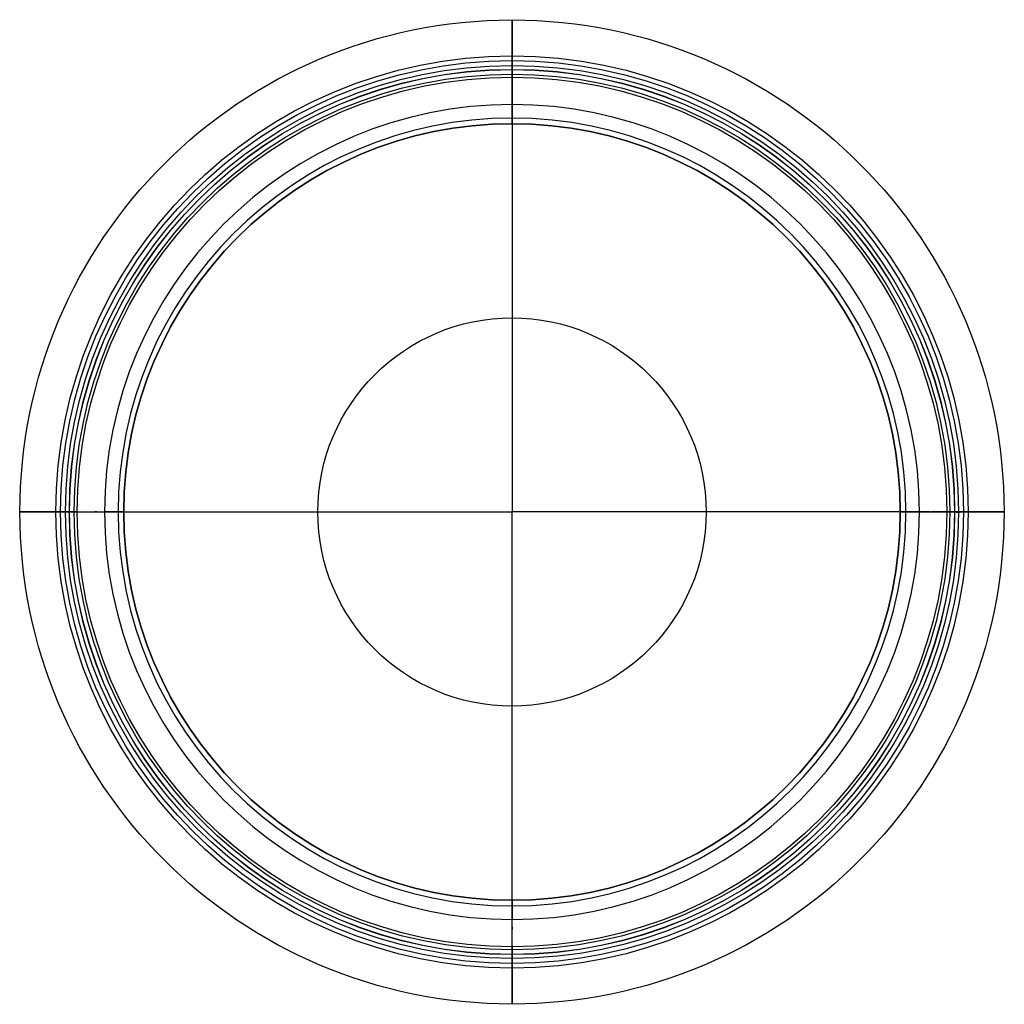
# Model space of a CAD drawing. Header units: millimetres. Extents: x 1003 to 1618, y 1383 to 1999.
import ezdxf

# ---------------------------------------------------------------- set-up
doc = ezdxf.new("R2010")
doc.units = ezdxf.units.MM
doc.layers.add('Default', color=7, linetype='Continuous')

msp = doc.modelspace()

# ---------------------------------------------------------------- linework, layer by layer
at = {"layer": 'Default'}
for p, q in [((1310.02, 1945.52, 554.98), (1310.02, 1962.63, 554.98)), ((1038.38, 1691, 554.98), (1055.5, 1691, 554.98)), ((1564.53, 1691, 554.98), (1581.65, 1691, 554.98)), ((1310.02, 1419.37, 554.98), (1310.02, 1436.48, 554.98))]:
    msp.add_line(p, q, dxfattribs=at)
for centre, radius in [((1310.02, 1691, 513.61), 307.38), ((1310.02, 1691, 48.29), 284.94), ((1310.02, 1691, 2.92), 284.94), ((1310.02, 1691), 282.02), ((1310.02, 1691, 462.16), 278.92), ((1310.02, 1691, 417.74), 276.48), ((1310.02, 1691, 51.19), 276.38), ((1310.02, 1691, 425.15), 273.46), ((1310.02, 1691, 413.25), 273.46), ((1310.02, 1691, 554.98), 271.63), ((1310.02, 1691, 450.15), 271.63), ((1310.02, 1691, 430.78), 271.63), ((1310.02, 1691, 407.62), 271.63), ((1310.02, 1691, 59.88), 271.63), ((1310.02, 1691, 52), 242.52), ((1310.02, 1691, 308.5), 242.52), ((1310.02, 1691, 52), 121.26)]:
    msp.add_circle(centre, radius, dxfattribs=at)
at = {"layer": 'Default', "extrusion": (0, 0, -1)}
for centre, radius in [((-1310.02, 1691, -554.98), 254.52), ((-1310.02, 1691, -551.47), 246.03), ((-1310.02, 1691, -542.98), 242.52)]:
    msp.add_circle(centre, radius, dxfattribs=at)
at = {"layer": 'Default'}
for points, weights, knots in [([(1310.02, 1962.63, 554.98), (1310.02, 1996.08, 554.98), (1310.02, 1998.38, 513.61), (1310.02, 2000.69, 476.61), (1310.02, 1969.92, 462.16)], [1, 0.726512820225, 1, 0.726512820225, 0.742312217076], [94.247779, 94.247779, 94.247779, 135.707881, 135.707881, 177.167983, 177.167983, 177.167983]), ([(1310.02, 1967.38, 51.19), (1310.02, 1975.94, 50.86), (1310.02, 1975.94, 48.29), (1310.02, 1975.94, 25.6), (1310.02, 1975.94, 2.92), (1310.02, 1975.94), (1310.02, 1973.02), (1310.02, 1832.01), (1310.02, 1691)], [1, 0.75, 1, 1, 1, 0.707106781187, 1, 1, 1], [466.831762, 466.831762, 466.831762, 469.722699, 469.722699, 498.044615, 498.044615, 501.186208, 501.186208, 783.202141, 783.202141, 783.202141]), ([(1310.02, 1969.92, 462.16), (1310.02, 1962.63, 459.45), (1310.02, 1962.63, 450.15), (1310.02, 1962.63, 440.47), (1310.02, 1962.63, 430.78), (1310.02, 1962.63, 425.89), (1310.02, 1964.46, 425.15), (1310.02, 1967.48, 423.93), (1310.02, 1967.48, 417.74), (1310.02, 1967.48, 414.48), (1310.02, 1964.46, 413.25), (1310.02, 1962.63, 412.51), (1310.02, 1962.63, 407.62), (1310.02, 1962.63, 233.75), (1310.02, 1962.63, 59.88), (1310.02, 1962.63, 52.15), (1310.02, 1967.38, 51.19)], [0.742312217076, 0.7453559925, 1, 1, 1, 0.829443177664, 1, 0.829443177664, 1, 0.829443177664, 1, 0.829443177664, 1, 1, 1, 0.75, 1], [177.167983, 177.167983, 177.167983, 185.155328, 185.155328, 202.419323, 202.419323, 204.790068, 204.790068, 208.725301, 208.725301, 212.660534, 212.660534, 215.031279, 215.031279, 458.158951, 458.158951, 466.831762, 466.831762, 466.831762]), ([(1038.38, 1691, 554.98), (1004.94, 1691, 554.98), (1002.63, 1691, 513.61), (1000.33, 1691, 476.61), (1031.1, 1691, 462.16)], [1, 0.726512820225, 1, 0.726512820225, 0.742312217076], [94.247779, 94.247779, 94.247779, 135.707881, 135.707881, 177.167983, 177.167983, 177.167983]), ([(1033.63, 1691, 51.19), (1025.08, 1691, 50.86), (1025.08, 1691, 48.29), (1025.08, 1691, 25.6), (1025.08, 1691, 2.92), (1025.08, 1691), (1028, 1691), (1169.01, 1691), (1310.02, 1691)], [1, 0.75, 1, 1, 1, 0.707106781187, 1, 1, 1], [466.831762, 466.831762, 466.831762, 469.722699, 469.722699, 498.044615, 498.044615, 501.186208, 501.186208, 783.202141, 783.202141, 783.202141]), ([(1031.1, 1691, 462.16), (1038.38, 1691, 459.45), (1038.38, 1691, 450.15), (1038.38, 1691, 440.47), (1038.38, 1691, 430.78), (1038.38, 1691, 425.89), (1036.56, 1691, 425.15), (1033.53, 1691, 423.93), (1033.53, 1691, 417.74), (1033.53, 1691, 414.48), (1036.56, 1691, 413.25), (1038.38, 1691, 412.51), (1038.38, 1691, 407.62), (1038.38, 1691, 233.75), (1038.38, 1691, 59.88), (1038.38, 1691, 52.15), (1033.63, 1691, 51.19)], [0.742312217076, 0.7453559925, 1, 1, 1, 0.829443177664, 1, 0.829443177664, 1, 0.829443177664, 1, 0.829443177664, 1, 1, 1, 0.75, 1], [177.167983, 177.167983, 177.167983, 185.155328, 185.155328, 202.419323, 202.419323, 204.790068, 204.790068, 208.725301, 208.725301, 212.660534, 212.660534, 215.031279, 215.031279, 458.158951, 458.158951, 466.831762, 466.831762, 466.831762]), ([(1310.02, 1414.62, 51.19), (1310.02, 1406.06, 50.86), (1310.02, 1406.06, 48.29), (1310.02, 1406.06, 25.6), (1310.02, 1406.06, 2.92), (1310.02, 1406.06), (1310.02, 1408.98), (1310.02, 1549.99), (1310.02, 1691)], [1, 0.75, 1, 1, 1, 0.707106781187, 1, 1, 1], [466.831762, 466.831762, 466.831762, 469.722699, 469.722699, 498.044615, 498.044615, 501.186208, 501.186208, 783.202141, 783.202141, 783.202141]), ([(1586.4, 1691, 51.19), (1594.95, 1691, 50.86), (1594.95, 1691, 48.29), (1594.95, 1691, 25.6), (1594.95, 1691, 2.92), (1594.95, 1691), (1592.03, 1691), (1451.02, 1691), (1310.02, 1691)], [1, 0.75, 1, 1, 1, 0.707106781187, 1, 1, 1], [466.831762, 466.831762, 466.831762, 469.722699, 469.722699, 498.044615, 498.044615, 501.186208, 501.186208, 783.202141, 783.202141, 783.202141]), ([(1588.93, 1691, 462.16), (1581.65, 1691, 459.45), (1581.65, 1691, 450.15), (1581.65, 1691, 440.47), (1581.65, 1691, 430.78), (1581.65, 1691, 425.89), (1583.47, 1691, 425.15), (1586.5, 1691, 423.93), (1586.5, 1691, 417.74), (1586.5, 1691, 414.48), (1583.47, 1691, 413.25), (1581.65, 1691, 412.51), (1581.65, 1691, 407.62), (1581.65, 1691, 233.75), (1581.65, 1691, 59.88), (1581.65, 1691, 52.15), (1586.4, 1691, 51.19)], [0.742312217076, 0.7453559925, 1, 1, 1, 0.829443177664, 1, 0.829443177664, 1, 0.829443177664, 1, 0.829443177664, 1, 1, 1, 0.75, 1], [177.167983, 177.167983, 177.167983, 185.155328, 185.155328, 202.419323, 202.419323, 204.790068, 204.790068, 208.725301, 208.725301, 212.660534, 212.660534, 215.031279, 215.031279, 458.158951, 458.158951, 466.831762, 466.831762, 466.831762]), ([(1581.65, 1691, 554.98), (1615.09, 1691, 554.98), (1617.4, 1691, 513.61), (1619.7, 1691, 476.61), (1588.93, 1691, 462.16)], [1, 0.726512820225, 1, 0.726512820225, 0.742312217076], [94.247779, 94.247779, 94.247779, 135.707881, 135.707881, 177.167983, 177.167983, 177.167983]), ([(1310.02, 1419.37, 554.98), (1310.02, 1385.92, 554.98), (1310.02, 1383.62, 513.61), (1310.02, 1381.31, 476.61), (1310.02, 1412.08, 462.16)], [1, 0.726512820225, 1, 0.726512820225, 0.742312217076], [94.247779, 94.247779, 94.247779, 135.707881, 135.707881, 177.167983, 177.167983, 177.167983]), ([(1310.02, 1412.08, 462.16), (1310.02, 1419.37, 459.45), (1310.02, 1419.37, 450.15), (1310.02, 1419.37, 440.47), (1310.02, 1419.37, 430.78), (1310.02, 1419.37, 425.89), (1310.02, 1417.54, 425.15), (1310.02, 1414.52, 423.93), (1310.02, 1414.52, 417.74), (1310.02, 1414.52, 414.48), (1310.02, 1417.54, 413.25), (1310.02, 1419.37, 412.51), (1310.02, 1419.37, 407.62), (1310.02, 1419.37, 233.75), (1310.02, 1419.37, 59.88), (1310.02, 1419.37, 52.15), (1310.02, 1414.62, 51.19)], [0.742312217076, 0.7453559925, 1, 1, 1, 0.829443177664, 1, 0.829443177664, 1, 0.829443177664, 1, 0.829443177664, 1, 1, 1, 0.75, 1], [177.167983, 177.167983, 177.167983, 185.155328, 185.155328, 202.419323, 202.419323, 204.790068, 204.790068, 208.725301, 208.725301, 212.660534, 212.660534, 215.031279, 215.031279, 458.158951, 458.158951, 466.831762, 466.831762, 466.831762])]:
    msp.add_rational_spline(points, weights, degree=2, knots=knots, dxfattribs=at)
for points in [[(1310.02, 1933.52, 542.98), (1310.02, 1933.52, 554.98), (1310.02, 1945.52, 554.98)], [(1067.5, 1691, 542.98), (1067.5, 1691, 554.98), (1055.5, 1691, 554.98)], [(1552.53, 1691, 542.98), (1552.53, 1691, 554.98), (1564.53, 1691, 554.98)], [(1310.02, 1448.48, 542.98), (1310.02, 1448.48, 554.98), (1310.02, 1436.48, 554.98)]]:
    msp.add_rational_spline(points, [1, 0.707106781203, 1], degree=2, dxfattribs=at)
for points in [[(1310.02, 1933.52, 52), (1310.02, 1691, 52)], [(1310.02, 1933.52, 542.98), (1310.02, 1933.52, 52)], [(1067.5, 1691, 52), (1310.02, 1691, 52)], [(1067.5, 1691, 542.98), (1067.5, 1691, 52)], [(1310.02, 1448.48, 52), (1310.02, 1691, 52)], [(1552.53, 1691, 52), (1310.02, 1691, 52)], [(1552.53, 1691, 542.98), (1552.53, 1691, 52)], [(1310.02, 1448.48, 542.98), (1310.02, 1448.48, 52)]]:
    msp.add_open_spline(points, degree=1, dxfattribs=at)

doc.saveas('drawing.dxf')
